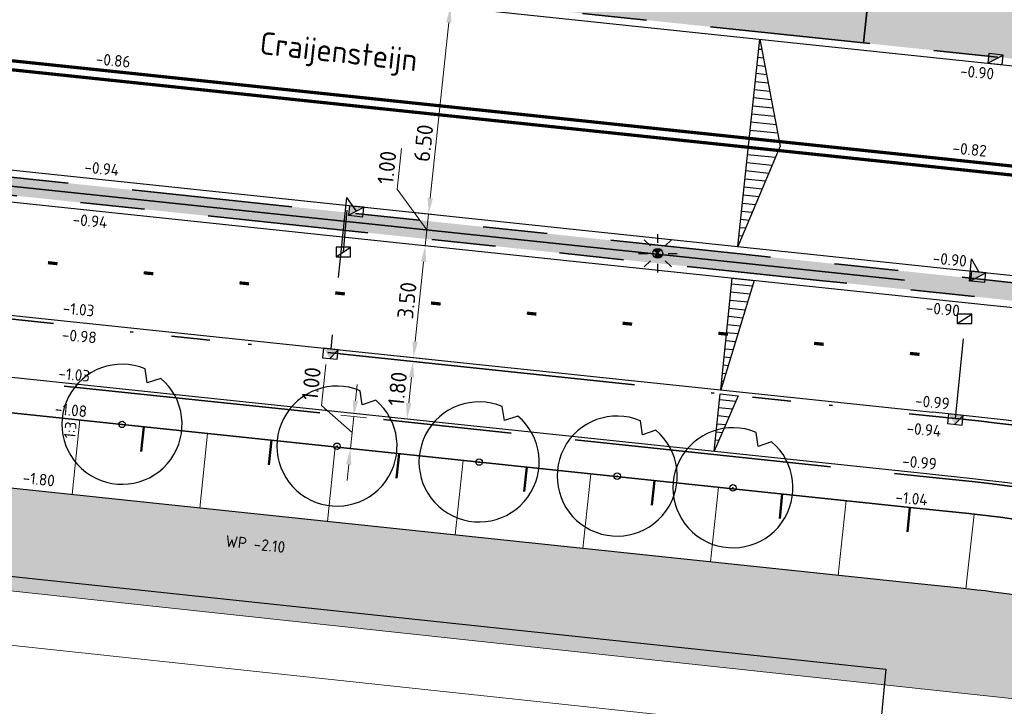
# Model space of a CAD drawing. Header units: metres. Extents: x -1 to 222837, y -2 to 853657.
# Tile 90 of 224: x 110790 to 110821, y 426755 to 426777. Entities that reach past the tile are written whole.
import ezdxf
from ezdxf.enums import TextEntityAlignment as Align

# ---------------------------------------------------------------- set-up
doc = ezdxf.new("R2010")
doc.units = ezdxf.units.M
doc.header["$XCLIPFRAME"] = 0
for name, pattern in [('RI-HWA_KOLKAANSLUITING', [4.3, 2.5, -1.8]), ('VH-AMSTELBAND', [30, 16, -4, 0, -2, 2, -2, 0, -4]), ('VH-OPSLUITBAND_100X200', [16, 8, -2, 4, -2]), ('VH-TROTTOIRBAND_130-150', [15, 5, -2, 2, -2, 2, -2])]:
    doc.linetypes.add(name, pattern=pattern)
doc.layers.add('A- Bestaand water', color=7, linetype='Continuous', true_color=0x5cadff)
for name, color, linetype in [('A-Maatvoering', 30, 'Continuous'), ('GreenToColour', 30, 'Continuous'), ('N-ONTWERP', 1, 'Continuous'), ('STEDIN BOVENGRONDS', 7, 'Continuous'), ('X-REF', 7, 'Continuous')]:
    doc.layers.add(name, color=color, linetype=linetype)
for name, color, linetype, lineweight in [('A-TXT-T35', 3, 'Continuous', 35), ('B-ALG', 8, 'Continuous', 5), ('B-GRS-WERKGRENS', 4, 'WERKGRENS', 25), ('B-OI-RI-GWA_KOLK-S', 30, 'Continuous', 30), ('B-WE-IE-TERREINAFSCHEIDING_KUNSTMATIG_HEKWERK-G', 22, 'IE-TERREINAFSCHEIDING-KUNSTMATIG', 13), ('N-GRN-BOOM', 70, 'Continuous', 25), ('N-GRN-BOOM @ 1', 70, 'Continuous', 25), ('N-WE-GR-BOS-A', 42, 'Continuous', 18), ('N-WE-GR-GROENVOORZIENING-G', 80, 'Continuous', 35), ('N-WE-GR-HAAG-G', 90, 'GR-HAAG1', 35), ('N-WE-GW-BERM-G', 90, 'Continuous', 35), ('N-WE-GW-TALUDARCERING_KORT-G', 90, 'Continuous', 50), ('N-WE-GW-TALUDARCERING_LANG-G', 90, 'Continuous', 18), ('N-WE-RI-HWA_KOLK-S', 150, 'Continuous', 25), ('N-WE-VH-KANTOPSLUITING_OPSLUITBAND_100X200-G VOETPAD', 150, 'VH-OPSLUITBAND_100X200', 35), ('N-WE-VH-KANTOPSLUITING_RWSBAND-G', 210, 'VH-TROTTOIRBAND_130-150', 35), ('N-WE-VH-KANTOPSLUITING_VOORKANT OB 100X200', 7, 'Continuous', 25), ('N-WE-VH-KANTOPSLUITING_VOORKANT RIJWIELPADBAND', 7, 'Continuous', 25), ('N-WE-VH-KANTOPSLUITING_VOORKANT RWS-BAND', 7, 'Continuous', 25), ('N-WE-VH-Trottoirband 150x170', 60, 'VH-AMSTELBAND', 35), ('N-WE-VW-MARKERING_LANGS_STREEP-G', 7, 'Continuous', 35), ('N-WTR-DAMWAND', 140, 'DAMWAND', 25), ('SLD-n-wm_wegmarkering', 7, 'Continuous', 25), ('X-XX-AL-HOOGTELABEL-T25', 7, 'Continuous', 25)]:
    doc.layers.add(name, color=color, linetype=linetype, lineweight=lineweight)
doc.layers.add('N-WE-RI-HWA_KOLKAANSLUITING-G', color=7, linetype='RI-HWA_KOLKAANSLUITING', lineweight=25, true_color=0x0078f0)
doc.styles.add('NLCS-ISO', font='NLCS-ISO.ttf')
doc.styles.add('NLCS-ISO-ANNOTATIEF-T25', font='NLCS-ISO.ttf', dxfattribs={"height": 2.5})
doc.styles.add('NLCS-ISO-M1000-T25', font='NLCS-ISO.ttf')
doc.styles.add('NLCS-ISO-M200-T25', font='NLCS-ISO.ttf', dxfattribs={"height": 0.5})
doc.linetypes.add('DAMWAND', pattern='A,2.2,-1,[132,ltypeshp.shx,S=0.5,R=0,X=-1,Y=0],3.2', length=6.4)
doc.linetypes.add('GR-HAAG1', pattern='A,6,[176,NLCS.shx,S=0.125,R=0,X=0,Y=0],-2', length=8)
doc.linetypes.add('IE-TERREINAFSCHEIDING-KUNSTMATIG', pattern='A,4,[82,NLCS.shx,S=0.75,R=90,X=0,Y=0],4,-2', length=10)
doc.linetypes.add('WERKGRENS', pattern='A,2.5,-1,[133,ltypeshp.shx,S=1,R=0,X=-1,Y=0],-1,2.5', length=7)
doc.dimstyles.new('NLCS-ANNOTATIEF-T25-PIJL', dxfattribs={"dimtxt": 2.5, "dimasz": 2.5, "dimexe": 2, "dimexo": 2, "dimgap": 0.7, "dimtad": 1, "dimzin": 0, "dimdsep": 46, "dimtxsty": 'NLCS-ISO-ANNOTATIEF-T25', "dimcen": 0, "dimdle": 2, "dimclrd": 256, "dimclre": 256, "dimclrt": 256, "dimadec": 5, "dimazin": 0, "dimtfac": 1, "dimtofl": 0, "dimtmove": 1, "dimatfit": 0, "dimfxl": 2, "dimfxlon": 1, "dimtfillclr": 254, "dimtolj": 1, "dimtzin": 0, "dimlwd": 18, "dimlwe": 18, "dimarcsym": 0})
picture_1 = doc.add_image_def('image1.ecw', size_in_pixel=(400001, 250001))
picture_2 = doc.add_image_def('image2.ecw', size_in_pixel=(120000, 80000))
pattern_1 = [(0, (-0.75, 0), (0.2, 0.2), [0.24, -0.16]), (90, (-0.63, -0.08), (-0.8, 5e-17), [0.16, -0.24]), (90, (-0.43, 0.12), (-0.8, 5e-17), [0.16, -0.24]), (90, (-0.23, -0.04), (-0.8, 5e-17), [0.08, -0.32]), (90, (-0.03, 0.16), (-0.8, 5e-17), [0.08, -0.32])]

# ---------------------------------------------------------------- blocks, each defined once
blk = doc.blocks.new('*D198')
at = {"layer": 'A-Maatvoering', "linetype": 'Continuous', "lineweight": 18, "transparency": 16777216}
for p, q in [((110803.211, 426777.296), (110804.007, 426777.212)), ((110803.557, 426776.757), (110802.981, 426771.287)), ((110802.531, 426770.832), (110803.326, 426770.748))]:
    blk.add_line(p, q, dxfattribs=at)
at = {"layer": 'A-Maatvoering', "transparency": 16777216}
for points in [[(110803.474, 426776.765), (110803.64, 426776.748), (110803.609, 426777.254)], [(110802.898, 426771.296), (110803.064, 426771.278), (110802.928, 426770.79)]]:
    blk.add_solid(points, dxfattribs=at)
at = {"layer": 'Defpoints', "color": 0, "transparency": 16777216}
for p in [(110795.502, 426778.108), (110794.821, 426771.643), (110802.928, 426770.79)]:
    blk.add_point(p, dxfattribs=at)
at = {"layer": 'A-Maatvoering', "transparency": 16777216, "insert": (110802.769, 426772.999), "char_height": 0.5, "attachment_point": 5, "rotation": 83.9885, "style": 'NLCS-ISO-ANNOTATIEF-T25'}
blk.add_mtext('\\A1;6.50', dxfattribs=at)
blk = doc.blocks.new('*D199')
at = {"layer": 'A-Maatvoering', "linetype": 'Continuous', "lineweight": 18, "transparency": 16777216}
for p, q in [((110802.426, 426769.837), (110803.221, 426769.753)), ((110802.771, 426769.298), (110802.509, 426766.812)), ((110802.059, 426766.356), (110802.855, 426766.273))]:
    blk.add_line(p, q, dxfattribs=at)
at = {"layer": 'A-Maatvoering', "transparency": 16777216}
for points in [[(110802.688, 426769.307), (110802.854, 426769.289), (110802.824, 426769.795)], [(110802.427, 426766.82), (110802.592, 426766.803), (110802.457, 426766.314)]]:
    blk.add_solid(points, dxfattribs=at)
at = {"layer": 'Defpoints', "color": 0, "transparency": 16777216}
for p in [(110796.138, 426770.499), (110795.771, 426767.018), (110802.457, 426766.314)]:
    blk.add_point(p, dxfattribs=at)
at = {"layer": 'A-Maatvoering', "transparency": 16777216, "insert": (110802.252, 426768.096), "char_height": 0.5, "attachment_point": 5, "rotation": 83.9885, "style": 'NLCS-ISO-ANNOTATIEF-T25'}
blk.add_mtext('\\A1;3.50', dxfattribs=at)
blk = doc.blocks.new('*D200')
at = {"layer": 'A-Maatvoering', "linetype": 'Continuous', "lineweight": 18, "transparency": 16777216}
for p, q in [((110801.949, 426771.563), (110802.083, 426772.836)), ((110802.981, 426771.287), (110803.033, 426771.784)), ((110802.876, 426770.292), (110801.949, 426771.563)), ((110803.017, 426770.78), (110802.531, 426770.832)), ((110802.928, 426770.79), (110802.824, 426769.795)), ((110802.912, 426769.786), (110802.426, 426769.837)), ((110802.771, 426769.298), (110802.719, 426768.801))]:
    blk.add_line(p, q, dxfattribs=at)
at = {"layer": 'A-Maatvoering', "transparency": 16777216}
for points in [[(110802.898, 426771.296), (110803.064, 426771.278), (110802.928, 426770.79)], [(110802.688, 426769.307), (110802.854, 426769.289), (110802.824, 426769.795)]]:
    blk.add_solid(points, dxfattribs=at)
at = {"layer": 'Defpoints', "color": 0, "transparency": 16777216}
for p in [(110803.414, 426770.738), (110802.824, 426769.795), (110803.31, 426769.744)]:
    blk.add_point(p, dxfattribs=at)
at = {"layer": 'A-Maatvoering', "transparency": 16777216, "insert": (110801.628, 426772.24), "char_height": 0.5, "attachment_point": 5, "rotation": 83.9885, "style": 'NLCS-ISO-ANNOTATIEF-T25'}
blk.add_mtext('\\A1;1.00', dxfattribs=at)
blk = doc.blocks.new('*D201')
at = {"layer": 'A-Maatvoering', "linetype": 'Continuous', "lineweight": 18, "transparency": 16777216}
for p, q in [((110802.712, 426766.167), (110802.047, 426766.237)), ((110802.392, 426765.698), (110802.308, 426764.902)), ((110802.524, 426764.377), (110801.858, 426764.447))]:
    blk.add_line(p, q, dxfattribs=at)
at = {"layer": 'A-Maatvoering', "transparency": 16777216}
for points in [[(110802.309, 426765.707), (110802.475, 426765.689), (110802.444, 426766.195)], [(110802.225, 426764.911), (110802.391, 426764.894), (110802.256, 426764.405)]]:
    blk.add_solid(points, dxfattribs=at)
at = {"layer": 'Defpoints', "color": 0, "transparency": 16777216}
for p in [(110803.11, 426766.125), (110802.256, 426764.405), (110802.922, 426764.335)]:
    blk.add_point(p, dxfattribs=at)
at = {"layer": 'A-Maatvoering', "transparency": 16777216, "insert": (110801.962, 426765.341), "char_height": 0.5, "attachment_point": 5, "rotation": 83.9885, "style": 'NLCS-ISO-ANNOTATIEF-T25'}
blk.add_mtext('\\A1;1.80', dxfattribs=at)
blk = doc.blocks.new('*D202')
at = {"layer": 'A-Maatvoering', "linetype": 'Continuous', "lineweight": 18, "transparency": 16777216}
for p, q in [((110799.596, 426764.826), (110799.73, 426766.099)), ((110800.648, 426764.976), (110800.701, 426765.474)), ((110800.544, 426763.982), (110799.596, 426764.826)), ((110800.994, 426764.437), (110800.198, 426764.521)), ((110800.596, 426764.479), (110800.491, 426763.485)), ((110800.889, 426763.443), (110800.093, 426763.527)), ((110800.439, 426762.987), (110800.387, 426762.49))]:
    blk.add_line(p, q, dxfattribs=at)
at = {"layer": 'A-Maatvoering', "transparency": 16777216}
for points in [[(110800.566, 426764.985), (110800.731, 426764.968), (110800.596, 426764.479)], [(110800.356, 426762.996), (110800.522, 426762.979), (110800.491, 426763.485)]]:
    blk.add_solid(points, dxfattribs=at)
at = {"layer": 'Defpoints', "color": 0, "transparency": 16777216}
for p in [(110802.245, 426764.306), (110800.491, 426763.485), (110802.141, 426763.311)]:
    blk.add_point(p, dxfattribs=at)
at = {"layer": 'A-Maatvoering', "transparency": 16777216, "insert": (110799.275, 426765.503), "char_height": 0.5, "attachment_point": 5, "rotation": 83.9885, "style": 'NLCS-ISO-ANNOTATIEF-T25'}
blk.add_mtext('\\A1;1.00', dxfattribs=at)
blk = doc.blocks.new('30')
at = {"layer": 'SLD-n-wm_wegmarkering'}
blk.add_solid([(-0.15, -0.05), (-0.15, 0.05), (0.15, -0.05), (0.15, 0.05)], dxfattribs=at)
blk = doc.blocks.new('*U338')
at = {"layer": 'SLD-n-wm_wegmarkering'}
blk.add_blockref('30', (0.15, 0), dxfattribs=at)
blk = doc.blocks.new('*U339')
at = {"layer": 'SLD-n-wm_wegmarkering', "color": 0, "linetype": 'ByBlock', "lineweight": -2, "transparency": 16777216, "rotation": 353.9884587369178}
for p in [(110791.069, 426769.273), (110794.053, 426768.959), (110797.036, 426768.645), (110800.02, 426768.331), (110803.003, 426768.017), (110805.987, 426767.702), (110808.97, 426767.388), (110811.954, 426767.074), (110814.937, 426766.76), (110817.921, 426766.446)]:
    blk.add_blockref('*U338', p, dxfattribs=at)
blk = doc.blocks.new('B-SRI-KOLK_TROTTOIR-SO')
at = {"color": 0}
blk.add_line((-1.125, 0), (1.125, 1.5), dxfattribs=at)
blk.add_3dface([(-1.125, 0), (1.125, 0), (1.125, 1.5), (-1.125, 1.5)], dxfattribs=at)
blk = doc.blocks.new('N-SRI-KOLK_TROTTOIR-SO')
blk.add_hatch(color=256).paths.add_polyline_path([(1.125, 1.5), (-1.125, 1.5), (-1.125, 0)])
blk.add_line((-1.125, 0), (1.125, 1.5))
at = {"flags": 128}
blk.add_lwpolyline([(-1.125, 0), (1.125, 0), (1.125, 1.5), (-1.125, 1.5)], close=True, dxfattribs=at)
blk = doc.blocks.new('TK in rijwielpadband')
at = {"layer": 'N-WE-RI-HWA_KOLK-S'}
blk.add_hatch(color=256, dxfattribs=at).paths.add_polyline_path([(2.25, 1.5), (0, 1.5), (1.125, 0)])
blk.add_line((1.125, 0), (2.25, 1.5), dxfattribs=at)
at = {"layer": 'N-WE-RI-HWA_KOLK-S', "flags": 128}
blk.add_lwpolyline([(0, 0), (2.25, 0), (2.25, 1.5), (0, 1.5)], close=True, dxfattribs=at)
blk = doc.blocks.new('Lichtmast hergebruik')
h = blk.add_hatch(color=256)
h.dxf.hatch_style = 1
h.paths.add_polyline_path([(-0.58, 0.5), (0, 0), (0.5, 0.58, 0.414214)])
h = blk.add_hatch(color=256)
h.dxf.hatch_style = 1
h.paths.add_polyline_path([(0.58, -0.5), (0, 0), (-0.5, -0.58, 0.414214)])
for p, q in [((-2.12, 2.12), (-1.15, 1.15)), ((0, 1.62), (0, 3)), ((1.15, 1.15), (2.12, 2.12)), ((-3, 0), (-1.62, 0)), ((-2.12, -2.12), (-1.15, -1.15)), ((1.15, -1.15), (2.12, -2.12)), ((1.62, 0), (3, 0)), ((0, -3), (0, -1.62))]:
    blk.add_line(p, q)
at = {"flags": 128}
for points in [[(-0.58, 0.5), (0.58, -0.5)], [(-0.5, -0.58), (0.5, 0.58)]]:
    blk.add_lwpolyline(points, dxfattribs=at)
blk.add_circle((0, 0), 0.77)
at = {"style": 'NLCS-ISO'}
blk.add_attdef('TYPE', text='', height=1.8, dxfattribs=at).set_placement((0, 3), align=Align.BOTTOM_CENTER)
blk = doc.blocks.new('*U2079')
at = {"flags": 128}
blk.add_lwpolyline([(4.82, 5.74), (3.15, 5.17), (2.89, 6.92, 13.158116)], format="xyb", close=True, dxfattribs=at)
blk.add_circle((0, 0), 0.4)
blk.add_point((0, 0))
blk = doc.blocks.new('*U2687')
at = {"layer": 'N-GRN-BOOM @ 1', "xscale": 0.25, "yscale": 0.25, "zscale": 0.25}
blk.add_blockref('*U2079', (110793.378, 426764.234), dxfattribs=at)
blk = doc.blocks.new('*U2688')
at = {"layer": 'N-GRN-BOOM @ 1', "xscale": 0.25, "yscale": 0.25, "zscale": 0.25}
blk.add_blockref('*U2079', (110800.075, 426763.554, -0.44), dxfattribs=at)
blk = doc.blocks.new('*U2689')
at = {"layer": 'N-GRN-BOOM @ 1', "xscale": 0.25, "yscale": 0.25, "zscale": 0.25}
blk.add_blockref('*U2079', (110804.501, 426763.06), dxfattribs=at)
blk = doc.blocks.new('*U2690')
at = {"layer": 'N-GRN-BOOM @ 1', "xscale": 0.25, "yscale": 0.25, "zscale": 0.25}
blk.add_blockref('*U2079', (110808.803, 426762.62), dxfattribs=at)
blk = doc.blocks.new('*U2691')
at = {"layer": 'N-GRN-BOOM @ 1', "xscale": 0.25, "yscale": 0.25, "zscale": 0.25}
blk.add_blockref('*U2079', (110812.409, 426762.256), dxfattribs=at)

msp = doc.modelspace()

# ---------------------------------------------------------------- hatches: boundary and pattern name
at = {"layer": 'A- Bestaand water', "transparency": 33554559}
h = msp.add_hatch(color=256, dxfattribs=at)
edge = h.paths.add_edge_path()
edge.add_arc((110840.4053, 426795.7257), 40.36, 255.91054, 272.06637)
edge.add_arc((110841.673, 426774.2511), 18.86, 270.56963, 275.31028)
edge.add_line((110843.4185, 426755.472), (110845.1103, 426755.6289))
edge.add_arc((110848.9176, 426714.5752), 41.2299, 83.61065, 95.2984, ccw=False)
edge.add_line((110853.5059, 426755.549), (110854.1624, 426755.4798))
edge.add_line((110854.1624, 426755.4798), (110903.0784, 426750.3278))
edge.add_arc((110902.6934, 426748.7494), 1.6247, -84.13717, 76.29248, ccw=False)
edge.add_line((110902.8594, 426747.1332), (110868.591, 426750.805))
edge.add_line((110868.591, 426750.805), (110846.557, 426752.947))
edge.add_line((110846.557, 426752.947), (110787.383, 426759.314))
edge.add_line((110787.383, 426759.314), (110780.343, 426760.233))
edge.add_line((110780.343, 426760.233), (110778.827, 426760.743))
edge.add_arc((110780.8492, 426761.1302), 2.0589, 84.71359, 190.8389, ccw=False)
edge.add_line((110781.0389, 426763.1803), (110818.0744, 426759.2802))
edge.add_line((110818.0744, 426759.2802), (110819.5067, 426759.1293))
edge.add_arc((110815.1981, 426718.2156), 41.14, 72.67853, 83.98846, ccw=False)
edge.add_line((110827.4468, 426757.4898), (110829.0768, 426756.9815))
edge.add_arc((110834.692, 426774.9862), 18.86, 252.67853, 257.40724)
at = {"layer": 'GreenToColour', "transparency": 33554559}
h = msp.add_hatch(dxfattribs=at)
h.set_pattern_fill('AGR-PLANTGATVERBETERING_02', color=256, style=0, pattern_type=2)
h.set_pattern_definition([(128.98845873, (22218.36867, 85391.87407), (-0.19431817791, -0.15729095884), []), (38.98845873, (22218.38543, 85392.0332), (-0.15729095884, 0.19431817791), [0.09, -0.16])])
edge = h.paths.add_edge_path()
edge.add_line((110726.2001, 426792.1871), (110725.381, 426792.6265))
edge.add_line((110725.381, 426792.6265), (110725.3484, 426792.5858))
edge.add_arc((110777.3242, 426902.4914), 121.576, 244.689955, 245.133132)
h.paths.add_polyline_path([(110816.7147, 426778.351), (110816.4797, 426776.1198), (110831.5943, 426774.5281), (110831.6492, 426775.0533), (110833.468, 426777.2457)])
at = {"layer": 'N-ONTWERP'}
h = msp.add_hatch(dxfattribs=at)
h.set_pattern_fill('LINE', color=256, scale=0.08, angle=173.99055)
h.set_pattern_definition([(173.99055, (110866.8421, 426870.4039), (-0.0265919, -0.2526042), [])])
h.paths.add_polyline_path([(110813.2426, 426776.2395), (110813.8795, 426772.9044), (110812.5619, 426769.7752)])
h = msp.add_hatch(dxfattribs=at)
h.set_pattern_fill('LINE', color=256, scale=0.08, angle=174.06802)
h.set_pattern_definition([(174.06802, (110866.11065, 426865.43242), (-0.0262503, -0.2526399), [])])
h.paths.add_polyline_path([(110812.3881, 426768.788), (110813.0664, 426768.7175), (110812.0264, 426765.3067)])
h = msp.add_hatch(dxfattribs=at)
h.set_pattern_fill('LINE', color=256, scale=0.08, angle=174.06802)
h.set_pattern_definition([(174.06802, (110865.73653, 426861.8318), (-0.0262503, -0.2526399), [])])
h.paths.add_polyline_path([(110812.014, 426765.1874), (110812.5753, 426765.129), (110811.8279, 426763.397)])
at = {"layer": 'N-WE-GR-BOS-A', "transparency": 33554559}
h = msp.add_hatch(dxfattribs=at)
h.set_pattern_fill('AGR-BOSPLANTSOEN', color=102, scale=0.2, style=0, pattern_type=2)
h.set_pattern_definition(pattern_1)
edge = h.paths.add_edge_path()
edge.add_line((110726.2001, 426792.1871), (110725.381, 426792.6265))
edge.add_line((110725.381, 426792.6265), (110725.3484, 426792.5858))
edge.add_arc((110777.3242, 426902.4914), 121.576, 244.689955, 245.133132)
edge = h.paths.add_edge_path()
edge.add_line((110816.4797, 426776.1198), (110816.7147, 426778.351))
edge.add_line((110816.7147, 426778.351), (110801.056, 426779.384))
edge.add_line((110801.056, 426779.384), (110791.095, 426780.424))
edge.add_line((110791.095, 426780.424), (110783.176, 426781.286))
edge.add_line((110783.176, 426781.286), (110772.729, 426782.362))
edge.add_line((110772.729, 426782.362), (110760.827, 426783.63))
edge.add_line((110760.827, 426783.63), (110758.371, 426783.888))
edge.add_line((110758.371, 426783.888), (110758.2484, 426783.9074))
edge.add_line((110758.2484, 426783.9074), (110758.1261, 426783.9284))
edge.add_line((110758.1261, 426783.9284), (110758.004, 426783.951))
edge.add_line((110758.004, 426783.951), (110757.883, 426783.9751))
edge.add_line((110757.883, 426783.9751), (110757.7623, 426784.0007))
edge.add_line((110757.7623, 426784.0007), (110757.642, 426784.028))
edge.add_line((110757.642, 426784.028), (110754.73, 426784.847))
edge.add_line((110754.73, 426784.847), (110754.6073, 426784.8873))
edge.add_line((110754.6073, 426784.8873), (110754.4836, 426784.9243))
edge.add_line((110754.4836, 426784.9243), (110754.359, 426784.958))
edge.add_line((110754.359, 426784.958), (110754.2331, 426784.9884))
edge.add_line((110754.2331, 426784.9884), (110754.1064, 426785.0154))
edge.add_line((110754.1064, 426785.0154), (110753.979, 426785.039))
edge.add_line((110753.979, 426785.039), (110748.569, 426785.612))
edge.add_line((110748.569, 426785.612), (110743.054, 426786.268))
edge.add_line((110743.054, 426786.268), (110739.3438, 426787.0999))
edge.add_line((110739.3438, 426787.0999), (110737.2548, 426787.7083))
edge.add_arc((110777.3242, 426902.4914), 121.576, 250.756537, 264.002157)
edge.add_line((110764.6206, 426781.581), (110816.4797, 426776.1198))
h = msp.add_hatch(dxfattribs=at)
h.set_pattern_fill('AGR-BOSPLANTSOEN', color=102, scale=0.2, style=0, pattern_type=2)
h.set_pattern_definition(pattern_1)
edge = h.paths.add_edge_path()
edge.add_line((110833.6745, 426767.3307), (110815.6917, 426769.2244))
edge.add_line((110815.6917, 426769.2244), (110812.7281, 426769.5365))
edge.add_line((110812.7281, 426769.5365), (110783.5625, 426772.6078))
edge.add_line((110783.5625, 426772.6078), (110781.2071, 426772.8559))
edge.add_line((110781.2071, 426772.8559), (110781.1484, 426772.299))
edge.add_line((110781.1484, 426772.299), (110783.4353, 426772.0581))
edge.add_line((110783.4353, 426772.0581), (110812.0784, 426769.0418))
edge.add_line((110812.0784, 426769.0418), (110815.1057, 426768.723))
edge.add_line((110815.1057, 426768.723), (110820.4576, 426768.1594))
edge.add_arc((110815.1981, 426718.2156), 50.22, 72.67853, 83.98846, ccw=False)
edge.add_line((110830.1502, 426766.1581), (110831.7802, 426765.6497))
edge.add_arc((110834.692, 426774.9862), 9.78, 252.67853, 261.03071)
edge.add_arc((110833.2109, 426765.6024), 0.28, 261.03071, 353.98846)
edge.add_line((110833.4894, 426765.573), (110833.6745, 426767.3307))

# ---------------------------------------------------------------- linework, layer by layer
at = {"layer": 'B-ALG', "flags": 128}
msp.add_lwpolyline([(110776.859, 426763.762), (110776.933, 426763.158), (110777.296, 426762.193), (110777.876, 426761.499), (110778.827, 426760.743), (110780.343, 426760.233), (110787.383, 426759.314), (110846.557, 426752.947), (110868.591, 426750.805), (110902.4714, 426747.1763)], dxfattribs=at)
at = {"layer": 'B-GRS-WERKGRENS', "flags": 128}
msp.add_lwpolyline([(110696.0424, 426984.6552), (110683.8611, 426993.0575), (110681.5434, 426989.648), (110647.8047, 426943.6556), (110640.0829, 426933.4366), (110631.1128, 426920.9005, 0.1052077), (110625.3199, 426903.2705), (110623.1195, 426903.1135), (110622.8302, 426899.1404), (110622.8257, 426889.069), (110624.314, 426881.9131), (110619.9478, 426879.8593), (110610.3848, 426873.2075), (110605.3942, 426863.2003), (110609.4478, 426861.4866), (110615.1856, 426858.5041), (110624.3283, 426850.7908), (110624.9802, 426851.6022), (110633.8741, 426844.4563), (110643.0504, 426836.1435), (110655.3674, 426823.3669), (110656.8702, 426821.845), (110655.5569, 426820.1319), (110651.9971, 426815.8251), (110661.0857, 426808.031), (110673.7143, 426797.8916), (110678.9933, 426800.935), (110682.0087, 426797.6368), (110681.3441, 426795.8887), (110682.3406, 426793.9995), (110688.6092, 426792.8127), (110694.4162, 426788.3905), (110707.3498, 426779.7534), (110715.9972, 426773.9651), (110732.7151, 426767.339), (110745.7247, 426763.2028), (110771.1914, 426758.373, 0.0609615), (110771.6742, 426758.3185), (110776.6174, 426758.3652, 0.2032449), (110778.0492, 426758.9882), (110779.3918, 426760.4028), (110780.9873, 426760.4434), (110817.1705, 426756.6066), (110816.6589, 426751.3461), (110815.9469, 426746.519), (110856.8361, 426742.5539), (110868.464, 426743.0015), (110903.6966, 426739.1644), (110904.3848, 426743.7349), (110908.755, 426743.0671), (110933.5332, 426740.8075), (110948.0408, 426738.8473), (110947.4256, 426740.8728), (110946.1413, 426744.2355), (110945.7955, 426745.6803), (110945.6322, 426748.1471), (110946.284, 426749.2657), (110950.55, 426751.1074), (110955.1425, 426754.8833), (110957.03, 426770.6443, -0.1858071), (110962.3439, 426783.753), (110989.6664, 426800.1273), (111094.2752, 426788.8928), (111096.9393, 426786.2536), (111113.387, 426770.3931), (111118.0944, 426765.9923), (111122.4936, 426760.6996), (111125.9314, 426762.8446), (111132.5526, 426748.3003), (111130.756, 426746.1019), (111135.8274, 426730.5828), (111138.6736, 426726.3465), (111145.5036, 426725.3036), (111154.9471, 426706.8249), (111165.7603, 426690.152), (111168.851, 426684.8194, -0.4623624), (111168.5963, 426684.1014), (111167.0071, 426683.4965, 0.420484), (111166.7216, 426682.8413), (111168.1987, 426679.1971, 0.4081062), (111168.8402, 426678.9177), (111171.0563, 426679.7624, -0.3865109), (111171.6824, 426679.5171), (111181.5181, 426659.6501, -0.0508334), (111182.4436, 426652.4704), (111182.0314, 426643.923, 0.1424738), (111183.8712, 426635.0932), (111183.4465, 426634.9245, 0.4355486), (111183.181, 426634.2421), (111186.4656, 426627.4501, 0.391009), (111187.0968, 426627.2017), (111187.7695, 426627.4631, -0.6217047), (111188.6778, 426626.8695), (111191.3536, 426623.2086), (111193.4941, 426621.7053, 0.0312453), (111201.9852, 426616.7325), (111203.0999, 426614.7511), (111204.682, 426609.1244), (111214.9386, 426601.3343), (111217.1204, 426598.7395), (111225.8995, 426589.0359), (111234.1322, 426582.7269), (111239.4891, 426579.6722), (111245.6835, 426577.3486), (111253.4749, 426571.9169), (111263.6, 426564.0526), (111282.5854, 426548.9024), (111301.6692, 426532.7467, 0.3053725), (111302.2245, 426532.6856), (111306.0353, 426534.6841, -0.2980823), (111306.5802, 426534.6315), (111324.4609, 426520.2968), (111328.5947, 426517.3176), (111334.5617, 426512.1897), (111347.6676, 426496.9046), (111348.8032, 426495.5161), (111350.8304, 426490.6816), (111350.3674, 426489.5288), (111350.1567, 426488.113), (111358.3017, 426484.7489), (111354.8474, 426480.6644), (111368.3123, 426468.1831), (111377.3553, 426476.996, 0.1363374), (111383.9435, 426482.7516), (111385.2075, 426486.335, 0.1290898), (111392.5323, 426491.085), (111402.9598, 426500.6813), (111414.8163, 426512.1936), (111417.8476, 426515.9853), (111419.2589, 426514.9338), (111421.3759, 426518.0123), (111420.2224, 426518.9196), (111422.81, 426522.1924), (111426.863, 426530.0682, 0.0350706), (111434.8335, 426544.8206), (111439.2413, 426554.0134, -0.0523081), (111448.8827, 426568.1194, -0.040521), (111456.7487, 426576.4924, -0.0466952), (111473.4248, 426590.6198), (111485.5951, 426597.7662, -0.0126767), (111492.9285, 426600.958), (111508.0649, 426606.5204, 0.4105065), (111508.3639, 426607.1562), (111505.5678, 426615.0734, 0.4168207), (111504.9257, 426615.3769, 0.0905865), (111453.5553, 426585.3427, 0.0753554), (111438.7111, 426569.8858), (111431.5958, 426575.2906), (111449.9864, 426597.6332, -0.0167918), (111466.0879, 426610.5482, -0.0557367), (111491.1449, 426625.909), (111496.7623, 426628.282), (111500.0134, 426627.408), (111496.8382, 426635.2441, 0.4365131), (111496.1526, 426635.5043), (111483.8851, 426629.4186), (111469.1011, 426620.6492), (111459.7603, 426613.6987), (111449.6345, 426605.6254), (111441.1156, 426596.9369), (111429.1984, 426582.1603), (111431.0516, 426580.4575), (111406.3855, 426549.5491), (111397.0353, 426537.6586), (111395.2825, 426538.9636), (111392.9955, 426535.9501), (111394.7182, 426534.652), (111385.0563, 426522.0908), (111383.9989, 426523.6376), (111382.3412, 426528.1461), (111377.4375, 426522.2271), (111374.2352, 426518.6692), (111371.5931, 426517.349), (111368.7588, 426516.8835, -0.1652702), (111368.4414, 426516.9363), (111351.2649, 426526.1508), (111324.3951, 426546.666, -0.3657024), (111324.2558, 426547.2959), (111327.3573, 426553.7283), (111318.6307, 426557.5297), (111316.993, 426553.8053, -0.292044), (111316.5453, 426553.5067), (111315.0912, 426553.4777, -0.1776704), (111314.7655, 426553.5899), (111310.1408, 426557.3558), (111311.2887, 426558.5858), (111304.2587, 426562.7405), (111301.5045, 426560.4492), (111295.9509, 426564.4743), (111281.0543, 426575.6912), (111258.9288, 426592.957), (111249.3591, 426601.8548, -0.343865), (111248.8513, 426603.8594), (111251.0811, 426609.1697), (111244.5637, 426612.1342), (111243.3013, 426609.3809, -0.38751), (111240.247, 426608.7097), (111235.9586, 426611.3734), (111222.8523, 426621.7349, -0.1019607), (111210.3565, 426637.5663), (111200.0165, 426658.1073), (111201.4139, 426658.6408), (111199.3001, 426663.2598), (111197.9906, 426662.7333), (111191.4076, 426676.6319), (111174.4849, 426716.3816), (111175.4097, 426716.7231), (111171.0205, 426729.4174), (111175.0412, 426731.185), (111170.1325, 426742.3426), (111166.2238, 426740.4392, -0.410464), (111165.5682, 426740.6918), (111138.6135, 426800.3934), (111133.3697, 426808.996), (111125.2446, 426812.7715), (111122.0804, 426814.7113), (111120.4075, 426811.7274), (111112.4651, 426815.0539), (111113.977, 426818.0228), (111102.5934, 426823.5257), (111102.2145, 426825.6444), (111101.5386, 426826.104), (111098.4509, 426820.0386), (111098.1228, 426816.7559, -0.4783147), (111097.1304, 426815.9869), (111079.7528, 426814.8965), (111037.4827, 426818.9619), (111036.1483, 426820.676), (111025.3219, 426821.8651, -0.5882687), (111024.7204, 426822.5699), (111025.1154, 426826.7463), (111011.1397, 426828.3732), (111010.5098, 426823.377), (110975.0569, 426827.1641, -0.4227405), (110973.7842, 426826.145), (110972.2564, 426826.4378), (110959.5596, 426833.3734), (110958.1603, 426830.409), (110957.3954, 426829.099), (110954.2397, 426830.6759, 0.4177603), (110954.0263, 426831.7812), (110953.0451, 426832.2923), (110947.7288, 426821.8867, 0.3948319), (110948.0794, 426820.5624), (110946.5009, 426817.2404, 0.3462481), (110946.8876, 426815.8708), (110948.0794, 426815.2823), (110932.6313, 426785.3128), (110928.0532, 426787.6811), (110926.0816, 426783.9946), (110917.98, 426788.1352), (110915.9109, 426784.42), (110924.7467, 426780.0296), (110923.0733, 426776.8554, -0.3567778), (110920.2972, 426775.4672), (110916.1875, 426776.0072), (110915.9141, 426771.5714), (110913.7365, 426768.8555), (110905.8767, 426769.8295), (110900.4014, 426769.4949), (110863.1263, 426773.5086), (110863.2476, 426775.3474), (110848.047, 426776.8987), (110848.3121, 426779.5808), (110834.4844, 426781.2506), (110832.1514, 426778.2107), (110815.8574, 426780.0038), (110815.8584, 426779.1503), (110801.2397, 426780.3392), (110782.6093, 426782.222), (110759.4143, 426784.7077), (110754.5988, 426785.9779), (110742.745, 426787.1149, -0.0827147), (110722.469, 426795.3305), (110715.9744, 426799.6762), (110697.6211, 426814.5447), (110698.7305, 426815.8539), (110693.1992, 426820.2996), (110694.4011, 426821.1956), (110690.4312, 426824.4068), (110689.2759, 426823.1938), (110680.9801, 426829.6825), (110667.8024, 426840.4947), (110648.298, 426856.8491), (110644.9707, 426860.4465), (110640.9767, 426865.7977, -0.1510224), (110633.0251, 426899.4367), (110633.3008, 426902.589), (110632.0835, 426902.7381, -0.0338708), (110634.6762, 426913.6872, -0.0642324), (110643.7421, 426928.4733), (110681.0035, 426978.4881), (110692.6868, 426980.9045)], format="xyb", close=True, dxfattribs=at)
at = {"layer": 'B-WE-IE-TERREINAFSCHEIDING_KUNSTMATIG_HEKWERK-G', "elevation": -1.8066, "flags": 128}
msp.add_lwpolyline([(110825.3362, 426753.5664), (110779.8823, 426758.4268)], dxfattribs=at)
at = {"layer": 'N-ONTWERP', "flags": 128}
for points in [[(110812.5619, 426769.7752), (110813.2426, 426776.2395)], [(110813.2426, 426776.2395), (110813.8795, 426772.9044), (110812.5619, 426769.7752)], [(110812.3881, 426768.788), (110813.0664, 426768.7175), (110812.0264, 426765.3067)], [(110812.0264, 426765.3067), (110812.3881, 426768.788)], [(110811.8279, 426763.397), (110812.014, 426765.1874)], [(110812.014, 426765.1874), (110812.5753, 426765.129), (110811.8279, 426763.397)]]:
    msp.add_lwpolyline(points, dxfattribs=at)
at = {"layer": 'N-WE-GR-GROENVOORZIENING-G', "flags": 128}
msp.add_lwpolyline([(110816.4797, 426776.1198), (110816.8262, 426779.4099)], dxfattribs=at)
at = {"layer": 'N-WE-GR-HAAG-G', "flags": 128}
msp.add_lwpolyline([(110817.7519, 426768.7255), (110781.9123, 426772.495)], dxfattribs=at)
at = {"layer": 'N-WE-GW-BERM-G', "ltscale": 0.6}
msp.add_lwpolyline([(110932.037, 426741.716, 0.4131592), (110934.2075, 426743.1486), (110934.2075, 426746.5705, 0.5327449), (110932.8299, 426747.4964, -0.2137206), (110917.6978, 426748.0097), (110916.4469, 426748.6217, 0.0877468), (110901.8922, 426752.8064), (110854.406, 426757.8071), (110853.76, 426757.8751, 0.0291601), (110848.6893, 426758.1445, 0.021788), (110844.8984, 426757.9593), (110844.3283, 426757.9064), (110843.9161, 426757.8682, -0.0990195), (110829.0855, 426759.43), (110828.1435, 426759.7237, 0.049389), (110819.7517, 426761.4565), (110818.3194, 426761.6073), (110779.0806, 426765.7395, 0.4110668), (110776.8845, 426763.9813), (110776.859, 426763.762)], format="xyb", dxfattribs=at)
at = {"layer": 'N-WE-GW-TALUDARCERING_KORT-G'}
for p, q in [((110793.9743, 426763.3946), (110794.0552, 426764.1625)), ((110797.9523, 426762.9756), (110798.0332, 426763.7436)), ((110801.9303, 426762.5567), (110802.0112, 426763.3247)), ((110805.9083, 426762.1378), (110805.9892, 426762.9058)), ((110809.8863, 426761.7189), (110809.9672, 426762.4869)), ((110813.8643, 426761.3), (110813.9452, 426762.0679)), ((110817.8423, 426760.8811), (110817.9232, 426761.649))]:
    msp.add_line(p, q, dxfattribs=at)
at = {"layer": 'N-WE-GW-TALUDARCERING_LANG-G'}
for p, q in [((110791.8211, 426762.0448), (110792.0662, 426764.372)), ((110795.7991, 426761.6259), (110796.0442, 426763.9531)), ((110799.7771, 426761.207), (110800.0222, 426763.5341)), ((110803.7551, 426760.7881), (110804.0002, 426763.1152)), ((110807.7331, 426760.3692), (110807.9782, 426762.6963)), ((110811.7112, 426759.9503), (110811.9562, 426762.2774)), ((110815.6892, 426759.5314), (110815.9342, 426761.8585)), ((110819.6671, 426759.1121), (110819.9213, 426761.4383))]:
    msp.add_line(p, q, dxfattribs=at)
at = {"layer": 'N-WE-RI-HWA_KOLKAANSLUITING-G', "flags": 128}
for points in [[(110800.3751, 426771.3014), (110799.8822, 426766.5856)], [(110800.3751, 426771.3014), (110800.6748, 426770.8762)], [(110800.3853, 426770.9067), (110800.269, 426769.607)], [(110819.3393, 426764.4159), (110819.8447, 426769.397)], [(110820.0642, 426768.9851), (110819.8447, 426769.397)]]:
    msp.add_lwpolyline(points, dxfattribs=at)
at = {"layer": 'N-WE-VH-KANTOPSLUITING_OPSLUITBAND_100X200-G VOETPAD', "flags": 128}
msp.add_lwpolyline([(110674.0563, 426808.7925), (110682.3253, 426803.3521, 0.0170406), (110685.5918, 426801.4434), (110688.779, 426799.724, -0.0457995), (110695.5528, 426795.2252), (110697.7542, 426793.453, 0.1442054), (110756.7899, 426769.0924), (110818.4242, 426762.6018), (110819.8564, 426762.451, -0.049389), (110828.4413, 426760.6784), (110829.3317, 426760.4007), (110829.3832, 426760.3846, 0.0990195), (110843.8238, 426758.8639), (110844.2359, 426758.9021), (110844.806, 426758.955, -0.0509622), (110853.8679, 426758.8693), (110854.5107, 426758.8016), (110900.8679, 426753.9198), (110901.9969, 426753.8009, -0.0877468), (110916.8864, 426749.52), (110918.1372, 426748.908, 0.244109), (110934.2777, 426749.2928), (110934.8871, 426749.6279)], format="xyb", dxfattribs=at)
at = {"layer": 'N-WE-VH-KANTOPSLUITING_RWSBAND-G', "flags": 128}
for points in [[(110831.5943, 426774.5281), (110828.6553, 426774.8376), (110764.6206, 426781.581, -0.1429722), (110701.5681, 426807.4033), (110697.816, 426810.439), (110697.0454, 426811.0725), (110696.283, 426811.7159), (110695.529, 426812.369), (110694.7816, 426813.0334), (110694.0429, 426813.7075), (110693.313, 426814.391), (110691.2119, 426816.4429)], [(110781.1484, 426772.299), (110783.4353, 426772.0581), (110812.0784, 426769.0418), (110815.1057, 426768.723), (110820.4576, 426768.1594, -0.049389), (110830.1502, 426766.1581), (110831.7802, 426765.6497, 0.0364594), (110833.1673, 426765.3258, 0.4294155), (110833.4894, 426765.573), (110833.6745, 426767.3307), (110815.6917, 426769.2244), (110812.7281, 426769.5365), (110783.5625, 426772.6078), (110782.6772, 426772.7011, -0.0127214), (110781.2069, 426772.8544, 0.0262363)]]:
    msp.add_lwpolyline(points, format="xyb", dxfattribs=at)
at = {"layer": 'N-WE-VH-KANTOPSLUITING_VOORKANT OB 100X200', "flags": 128}
msp.add_lwpolyline([(110674.1113, 426808.876), (110682.3794, 426803.4361, 0.0170363), (110685.6393, 426801.5314), (110688.8265, 426799.812, -0.0457995), (110695.6155, 426795.3031), (110697.8169, 426793.5309, 0.1442054), (110756.8003, 426769.1918), (110818.4346, 426762.7013), (110819.8669, 426762.5504, -0.049389), (110828.471, 426760.7738), (110829.3615, 426760.4961), (110829.413, 426760.4801, 0.0990195), (110843.8145, 426758.9635), (110844.2267, 426759.0017), (110844.7968, 426759.0546, -0.0509605), (110853.8787, 426758.9687), (110854.5212, 426758.9011), (110900.8783, 426754.0193), (110902.0074, 426753.9004, -0.0877468), (110916.9303, 426749.6098), (110918.1812, 426748.9978, 0.244109), (110934.2296, 426749.3805), (110934.8605, 426749.7273)], format="xyb", dxfattribs=at)
at = {"layer": 'N-WE-VH-KANTOPSLUITING_VOORKANT RIJWIELPADBAND', "flags": 128}
for points in [[(110675.1666, 426810.48), (110683.4193, 426805.0502, 0.0169515), (110686.5509, 426803.2212), (110689.7381, 426801.5018, -0.0457995), (110696.8195, 426796.7987), (110699.0209, 426795.0265, 0.1442054), (110757.0014, 426771.1013), (110818.6357, 426764.6107)], [(110854.7223, 426760.8105), (110854.0858, 426760.8775, 0.0509272), (110844.6197, 426760.9664), (110843.6372, 426760.8753, -0.0990195), (110829.9846, 426762.313), (110829.0427, 426762.6068, 0.049389), (110820.068, 426764.4599), (110818.6357, 426764.6107)]]:
    msp.add_lwpolyline(points, format="xyb", dxfattribs=at)
at = {"layer": 'N-WE-VH-KANTOPSLUITING_VOORKANT RWS-BAND', "flags": 128}
for points in [[(110691.0539, 426816.2898), (110693.164, 426814.244), (110693.4749, 426813.9475), (110693.7876, 426813.6529), (110694.1021, 426813.3602), (110694.4185, 426813.0695), (110694.7365, 426812.7807), (110695.0564, 426812.4939), (110695.378, 426812.209), (110695.5954, 426812.0184), (110695.8135, 426811.8288), (110696.0325, 426811.64), (110696.2522, 426811.4521), (110696.4727, 426811.2652), (110696.694, 426811.0791), (110696.916, 426810.894), (110700.638, 426807.9028), (110701.431, 426807.2313, 0.1429722), (110764.5976, 426781.3622), (110828.6323, 426774.6188), (110847.5055, 426772.6313), (110900.5174, 426767.0487, 0.3169914)], [(110766.3764, 426774.6389), (110782.7003, 426772.9199), (110783.5856, 426772.8266), (110812.7511, 426769.7553), (110815.7147, 426769.4432), (110833.9163, 426767.5264), (110833.7082, 426765.55, -0.4294155), (110833.133, 426765.1085, -0.0364594), (110831.7147, 426765.4397), (110830.0847, 426765.948, 0.049389), (110820.4346, 426767.9406), (110815.0826, 426768.5042), (110812.0553, 426768.823), (110783.4123, 426771.8394), (110782.5955, 426771.9254), (110781.1254, 426772.0802), (110781.1516, 426772.3288)]]:
    msp.add_lwpolyline(points, format="xyb", dxfattribs=at)
at = {"layer": 'N-WE-VH-Trottoirband 150x170', "ltscale": 0.6, "flags": 128}
msp.add_lwpolyline([(110934.4124, 426751.5351), (110933.3623, 426750.9578, -0.244109), (110918.9722, 426750.6146), (110917.7213, 426751.2266, 0.0877468), (110902.1959, 426755.6905), (110901.0668, 426755.8094), (110854.7097, 426760.6912), (110854.0729, 426760.7582, 0.0509293), (110844.6308, 426760.8469), (110844.0605, 426760.794), (110843.6483, 426760.7558, -0.0990195), (110829.9489, 426762.1984), (110829.8974, 426762.2145), (110829.007, 426762.4922, 0.049389), (110820.0554, 426764.3405), (110818.6231, 426764.4914), (110777.0715, 426768.8671), (110769.6127, 426769.6525), (110756.9888, 426770.9819, -0.1442054), (110698.9457, 426794.933), (110696.7442, 426796.7052, 0.0457995), (110689.6811, 426801.3962), (110686.4939, 426803.1156, -0.0169569), (110683.3543, 426804.9494), (110682.5225, 426805.4966)], format="xyb", dxfattribs=at)
at = {"layer": 'N-WE-VW-MARKERING_LANGS_STREEP-G', "const_width": 0.1, "flags": 128}
for points in [[(110782.6791, 426776.3308), (110787.7648, 426775.7953), (110805.4109, 426773.937), (110823.1443, 426772.0695), (110829.9506, 426771.3528)], [(110782.6498, 426776.0524), (110787.7355, 426775.5168), (110805.3816, 426773.6585), (110823.115, 426771.7911), (110829.9213, 426771.0743)]]:
    msp.add_lwpolyline(points, dxfattribs=at)
at = {"layer": 'N-WTR-DAMWAND', "flags": 128}
msp.add_lwpolyline([(110903.0886, 426747.1735, 0.7827972), (110903.0784, 426750.3278, 0.0015204), (110902.8297, 426750.3548), (110854.1609, 426755.48), (110853.5073, 426755.5488, 0.0218652), (110849.9112, 426755.7931, 0.0073353), (110848.7016, 426755.8045, 0.021788), (110845.1142, 426755.6292), (110844.5444, 426755.5764), (110844.1322, 426755.5382, -0.0990195), (110828.3888, 426757.1961), (110827.7558, 426757.3935), (110827.4468, 426757.4898, 0.049389), (110819.5067, 426759.1293), (110818.0744, 426759.2802), (110781.0389, 426763.1803, 0.443708), (110778.8294, 426761.2019), (110778.827, 426760.743)], format="xyb", dxfattribs=at)

# ---------------------------------------------------------------- block references
at = {"layer": 'B-OI-RI-GWA_KOLK-S', "xscale": 0.1999999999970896, "yscale": 0.1999999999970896, "zscale": 0.1999999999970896}
for p in [(110800.269, 426769.457, -1.051), (110800.269, 426769.457, -1.051), (110819.622, 426767.374, -1.012), (110819.622, 426767.374, -1.012)]:
    msp.add_blockref('B-SRI-KOLK_TROTTOIR-SO', p, dxfattribs=at)
at = {"layer": 'N-GRN-BOOM'}
for name in ['*U2687', '*U2688', '*U2689', '*U2690', '*U2691']:
    msp.add_blockref(name, (0, 0), dxfattribs=at)
at = {"layer": 'N-WE-RI-HWA_KOLK-S', "xscale": 0.2, "yscale": 0.2, "zscale": 0.2, "rotation": 353.9884587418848}
for p in [(110820.5706, 426775.4678), (110800.6591, 426770.727), (110820.0328, 426768.6868)]:
    msp.add_blockref('N-SRI-KOLK_TROTTOIR-SO', p, dxfattribs=at)
at = {"layer": 'N-WE-RI-HWA_KOLK-S', "color": 1, "rotation": 353.9884587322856}
for p, xscale, yscale, zscale in [((110799.627, 426766.3108), 0.1999999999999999, 0.1999999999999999, 0.1999999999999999), ((110819.0967, 426764.2605), 0.2, 0.2, 0.2)]:
    msp.add_blockref('TK in rijwielpadband', p, dxfattribs=dict(at, xscale=xscale, yscale=yscale, zscale=zscale))
at = {"layer": 'SLD-n-wm_wegmarkering'}
msp.add_blockref('*U339', (0, 0), dxfattribs=at)
at = {"layer": 'STEDIN BOVENGRONDS', "color": 1, "xscale": 0.2, "yscale": 0.2, "zscale": 0.2}
msp.add_blockref('Lichtmast hergebruik', (110810.0662, 426769.5641), dxfattribs=at)

# ---------------------------------------------------------------- texts
at = {"layer": 'A-TXT-T35', "insert": (110797.7175, 426776.4759), "char_height": 0.7, "attachment_point": 1, "rotation": 353.59967, "style": 'NLCS-ISO-M200-T25'}
msp.add_mtext_dynamic_manual_height_columns('Craijensteijn', width=8.157716, gutter_width=2.5, heights=[0], dxfattribs=at)
at = {"layer": 'X-XX-AL-HOOGTELABEL-T25', "char_height": 0.36, "attachment_point": 1, "style": 'NLCS-ISO-M1000-T25'}
for s, insert, rotation in [('\\pt0.72;-0.86', (110792.582, 426775.8065), 354.66737), ('\\pt0.72;-0.90', (110819.5031, 426775.4333), 354.66737), ('\\pt0.72;-0.82', (110819.2709, 426773.0312), 354.66737), ('\\pt0.72;-0.94', (110792.2269, 426772.4351), 354.66737), ('\\pt0.72;-0.94', (110791.8609, 426770.8058), 354.66737), ('\\pt0.72;-0.90', (110818.6533, 426769.5993), 354.66737), ('\\pt0.72;-1.03', (110791.5519, 426768.0422), 354.66737), ('\\pt0.72;-0.90', (110818.4371, 426768.0531), 354.66737), ('\\pt0.72;-0.98', (110791.5251, 426767.2138), 354.66737), ('\\pt0.72;-1.03', (110791.4179, 426766.0084), 354.66737), ('\\pt0.72;-0.99', (110818.1045, 426765.1579), 354.66737), ('\\pt0.72;-1.08', (110791.306, 426764.9061), 354.66737), ('\\pt0.72;1:3', (110791.562, 426763.8141), 84.29594), ('\\pt0.72;-0.94', (110817.8371, 426764.3027), 354.66737), ('\\pt0.72;-0.99', (110817.7015, 426763.2768), 354.66737), ('\\pt0.72;-1.80', (110790.3041, 426762.7558), 354.11159), ('\\pt0.72;-1.04', (110817.492, 426762.1525), 354.66737), ('\\pt0.72;WP -2.10', (110796.6265, 426760.7813), 353.87665)]:
    msp.add_mtext_dynamic_manual_height_columns(s, width=2.935624, gutter_width=2.5, heights=[0], dxfattribs=dict(at, insert=insert, rotation=rotation))

# ---------------------------------------------------------------- dimensions: what is measured, and where the dimension line sits
at = {"layer": 'A-Maatvoering'}
for base, p1, p2, picture, middle in [((110802.9283, 426770.7897, -0.44), (110795.5021, 426778.1077, -0.44), (110794.8214, 426771.6434, -0.44), '*D198', (110803.1566, 426772.9577, -0.44)), ((110802.8236, 426769.7952, -0.44), (110803.4145, 426770.7385, -0.44), (110803.3098, 426769.744, -0.44), '*D200', (110801.9639, 426771.7019, -0.44)), ((110800.4913, 426763.4847, -0.44), (110802.2455, 426764.3055, -0.44), (110802.1408, 426763.311, -0.44), '*D202', (110799.6106, 426764.9651, -0.44))]:
    dim = msp.add_linear_dim(base=base, p1=p1, p2=p2, angle=263.98846, dimstyle='NLCS-ANNOTATIEF-T25-PIJL', dxfattribs=at)
    dim.commit()
    dim.dimension.update_dxf_attribs({"geometry": picture, "text_midpoint": middle, "dimtype": 161})
for p1, p2, distance, picture, middle in [((110796.1379, 426770.4992, -0.44), (110795.7714, 426767.0185, -0.44), 6.7227, '*D199', (110802.2525, 426768.0957, -0.44)), ((110803.1101, 426766.125, -0.44), (110802.9216, 426764.3349, -0.44), -0.6693, '*D201', (110801.9624, 426765.3409, -0.44))]:
    dim = msp.add_aligned_dim(p1=p1, p2=p2, distance=distance, dimstyle='NLCS-ANNOTATIEF-T25-PIJL', dxfattribs=at)
    dim.commit()
    dim.dimension.update_dxf_attribs({"geometry": picture, "text_midpoint": middle})

# ---------------------------------------------------------------- pictures from other files: only their frames are drawn
at = {"layer": 'X-REF'}
image = msp.add_image(picture_1, insert=(100000.0001, 424999.9001), size_in_units=(40000, 25000.0375), dxfattribs=at)
image.set_boundary_path([(93497.8255, 208977.5368), (156894.5073, 250000.5)])
image = msp.add_image(picture_2, insert=(109499.5231, 424999.9595), size_in_units=(6001.8618, 4001.2412), dxfattribs=at)
image.dxf.flags = 7

doc.saveas('drawing.dxf')
